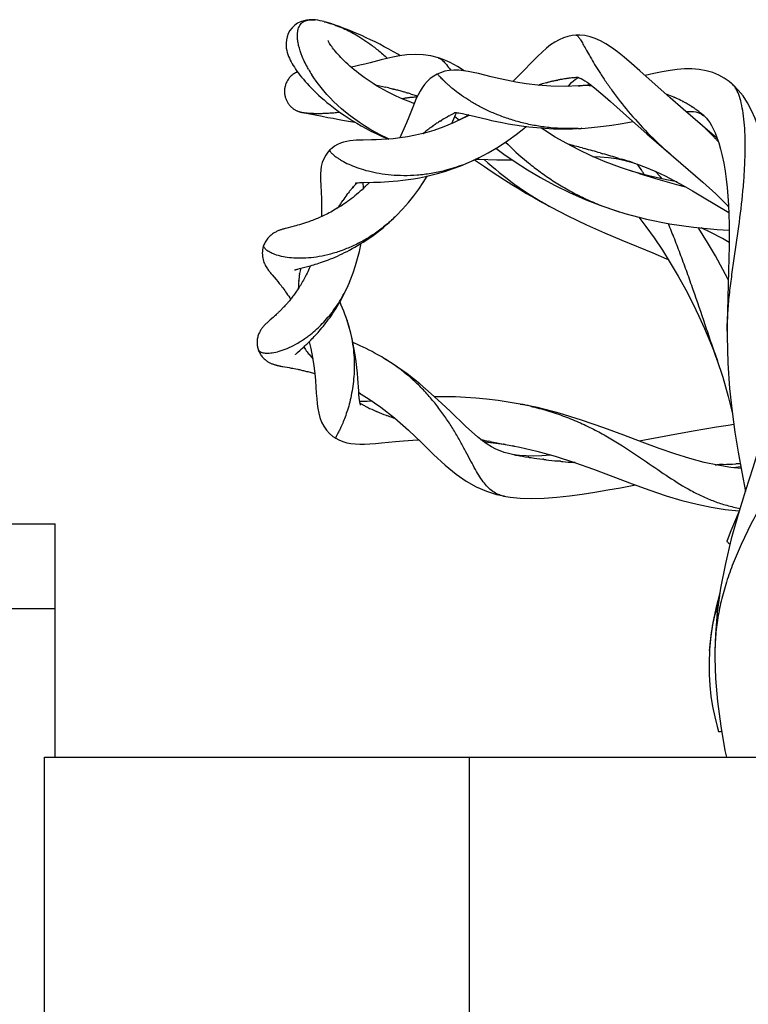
# Model space of a CAD drawing. Header units: millimetres. Extents: x 7.8 to 59.6, y 23.4 to 69.8.
# Tile 3 of 4: x 33.2 to 50.3, y 46.6 to 69.8. Entities that reach past the tile are written whole.
import ezdxf

# ---------------------------------------------------------------- set-up
doc = ezdxf.new("R2010")
doc.units = ezdxf.units.MM
doc.header["$LTSCALE"] = 6.046184
doc.layers.add('00_COMPONENTS', color=7, linetype='CONTINUOUS')

msp = doc.modelspace()

# ---------------------------------------------------------------- linework, layer by layer
at = {"layer": '00_COMPONENTS', "color": 7, "linetype": 'Continuous'}
for p, q in [((40.121, 69.784), (40.096, 69.786)), ((40.121, 69.784), (40.128, 69.784)), ((40.336, 69.743), (40.339, 69.742)), ((46.262, 69.426), (46.264, 69.426)), ((43.02, 68.892), (43.027, 68.89)), ((39.712, 68.56), (39.708, 68.558)), ((42.997, 68.508), (42.997, 68.507)), ((46.313, 68.423), (46.32, 68.426)), ((46.314, 68.428), (46.314, 68.428)), ((46.319, 68.428), (46.319, 68.427)), ((46.319, 68.427), (46.324, 68.426)), ((48.483, 67.95), (47.771, 68.583)), ((41.536, 68.257), (41.576, 68.248)), ((45.387, 68.249), (45.396, 68.252)), ((45.387, 68.247), (45.396, 68.25)), ((45.573, 68.304), (45.59, 68.308)), ((45.573, 68.302), (45.591, 68.306)), ((45.811, 68.36), (45.839, 68.366)), ((45.811, 68.36), (45.812, 68.361)), ((45.812, 68.361), (45.839, 68.365)), ((46.335, 68.229), (46.01, 68.218)), ((46.536, 68.243), (46.324, 68.228)), ((46.324, 68.228), (46.353, 68.23)), ((46.612, 68.252), (46.536, 68.243)), ((46.573, 68.24), (46.626, 68.241)), ((46.573, 68.238), (46.627, 68.24)), ((49.934, 68.28), (49.871, 68.331)), ((49.934, 68.28), (49.927, 68.286)), ((49.977, 68.241), (49.931, 68.283)), ((41.971, 68.151), (41.979, 68.149)), ((42.259, 68.074), (42.276, 68.069)), ((42.369, 68.043), (42.387, 68.038)), ((42.387, 68.038), (42.536, 67.994)), ((42.511, 67.97), (42.524, 67.97)), ((48.407, 68.027), (48.412, 68.026)), ((48.407, 68.026), (48.412, 68.024)), ((48.787, 67.685), (48.483, 67.95)), ((48.57, 67.959), (48.575, 67.957)), ((48.571, 67.963), (48.576, 67.961)), ((48.604, 67.945), (48.609, 67.942)), ((48.605, 67.949), (48.61, 67.947)), ((47.077, 67.862), (47.527, 67.461)), ((48.773, 67.865), (48.778, 67.862)), ((48.774, 67.867), (48.778, 67.865)), ((48.879, 67.805), (48.885, 67.802)), ((48.88, 67.809), (48.885, 67.805)), ((48.979, 67.748), (48.985, 67.744)), ((48.979, 67.747), (48.985, 67.743)), ((39.772, 67.616), (39.776, 67.615)), ((39.83, 67.604), (39.836, 67.603)), ((39.836, 67.603), (39.841, 67.602)), ((39.841, 67.602), (39.847, 67.602)), ((39.847, 67.602), (39.853, 67.601)), ((39.853, 67.601), (39.86, 67.6)), ((39.86, 67.6), (39.868, 67.599)), ((39.861, 67.6), (39.865, 67.599)), ((39.865, 67.599), (39.872, 67.598)), ((39.868, 67.599), (39.875, 67.598)), ((39.872, 67.598), (39.88, 67.597)), ((39.875, 67.598), (39.883, 67.597)), ((39.88, 67.597), (39.895, 67.594)), ((39.883, 67.597), (39.892, 67.596)), ((39.892, 67.596), (39.902, 67.595)), ((39.895, 67.594), (39.92, 67.589)), ((39.902, 67.595), (39.912, 67.594)), ((39.912, 67.594), (39.922, 67.593)), ((39.92, 67.589), (40.289, 67.516)), ((39.922, 67.593), (39.934, 67.592)), ((39.934, 67.592), (39.945, 67.591)), ((39.945, 67.591), (39.958, 67.59)), ((39.958, 67.59), (39.971, 67.589)), ((39.971, 67.589), (39.985, 67.588)), ((39.985, 67.588), (39.999, 67.588)), ((39.999, 67.588), (40.014, 67.587)), ((40.014, 67.587), (40.029, 67.586)), ((40.029, 67.586), (40.045, 67.585)), ((40.045, 67.585), (40.062, 67.584)), ((40.062, 67.584), (40.079, 67.584)), ((40.079, 67.584), (40.097, 67.583)), ((40.097, 67.583), (40.115, 67.583)), ((40.115, 67.583), (40.135, 67.582)), ((40.135, 67.582), (40.155, 67.582)), ((40.155, 67.582), (40.175, 67.582)), ((40.175, 67.582), (40.196, 67.582)), ((40.196, 67.582), (40.218, 67.582)), ((40.218, 67.582), (40.241, 67.582)), ((40.241, 67.582), (40.264, 67.583)), ((40.264, 67.583), (40.288, 67.583)), ((40.288, 67.583), (40.312, 67.584)), ((40.289, 67.516), (40.428, 67.489)), ((40.312, 67.584), (40.337, 67.585)), ((40.337, 67.585), (40.363, 67.586)), ((40.363, 67.586), (40.389, 67.587)), ((40.389, 67.587), (40.416, 67.588)), ((40.416, 67.588), (40.443, 67.59)), ((40.428, 67.489), (40.548, 67.466)), ((40.443, 67.59), (40.471, 67.592)), ((40.471, 67.592), (40.501, 67.594)), ((40.501, 67.594), (40.531, 67.596)), ((40.531, 67.596), (40.562, 67.599)), ((40.562, 67.599), (40.594, 67.602)), ((40.594, 67.602), (40.628, 67.605)), ((40.628, 67.605), (40.662, 67.609)), ((40.662, 67.609), (40.698, 67.613)), ((43.274, 67.523), (43.28, 67.526)), ((43.275, 67.521), (43.297, 67.533)), ((43.28, 67.526), (43.296, 67.535)), ((43.39, 67.456), (43.411, 67.506)), ((43.413, 67.511), (43.519, 67.428)), ((43.417, 67.599), (43.422, 67.602)), ((43.417, 67.598), (43.422, 67.601)), ((43.525, 67.43), (43.752, 67.543)), ((43.696, 67.519), (43.525, 67.43)), ((43.74, 67.546), (43.696, 67.519)), ((43.794, 67.533), (44.166, 67.443)), ((49.472, 67.096), (48.787, 67.685)), ((49.06, 67.69), (49.065, 67.686)), ((49.061, 67.693), (49.066, 67.69)), ((49.156, 67.621), (49.162, 67.617)), ((49.157, 67.623), (49.162, 67.619)), ((49.244, 67.552), (49.277, 67.526)), ((49.271, 67.532), (49.287, 67.518)), ((49.271, 67.532), (49.297, 67.509)), ((49.297, 67.509), (49.338, 67.466)), ((40.548, 67.466), (40.655, 67.446)), ((40.655, 67.446), (40.768, 67.426)), ((40.768, 67.426), (40.862, 67.41)), ((40.862, 67.41), (40.959, 67.394)), ((40.959, 67.394), (41.058, 67.377)), ((42.883, 67.276), (42.904, 67.29)), ((43.153, 67.266), (42.917, 67.183)), ((43.076, 67.405), (43.098, 67.418)), ((43.077, 67.402), (43.099, 67.416)), ((43.401, 67.371), (43.153, 67.266)), ((43.539, 67.437), (43.401, 67.371)), ((47.527, 67.461), (47.934, 67.102)), ((49.149, 67.372), (49.155, 67.367)), ((42.3, 67.032), (42.127, 67.006)), ((42.491, 67.068), (42.3, 67.032)), ((42.697, 67.118), (42.491, 67.068)), ((42.664, 67.112), (42.692, 67.134)), ((42.665, 67.11), (42.714, 67.147)), ((42.692, 67.134), (42.713, 67.15)), ((42.917, 67.183), (42.697, 67.118)), ((46.18, 67.221), (46.399, 67.231)), ((46.399, 67.231), (46.383, 67.23)), ((49.588, 66.995), (49.472, 67.096)), ((46.329, 66.722), (46.047, 66.871)), ((40.472, 66.721), (40.472, 66.721)), ((43.92, 66.51), (43.983, 66.541)), ((46.624, 66.582), (46.329, 66.722)), ((46.407, 66.769), (46.466, 66.753)), ((46.951, 66.443), (46.624, 66.582)), ((46.837, 66.65), (46.899, 66.632)), ((43.879, 66.491), (43.967, 66.429)), ((43.916, 66.508), (43.983, 66.502)), ((43.956, 66.528), (43.962, 66.53)), ((47.314, 66.307), (46.951, 66.443)), ((47.213, 66.517), (47.389, 66.481)), ((47.277, 66.522), (47.332, 66.505)), ((47.389, 66.481), (47.563, 66.435)), ((47.563, 66.435), (47.603, 66.423)), ((47.594, 66.426), (47.635, 66.413)), ((47.569, 66.224), (47.314, 66.307)), ((47.754, 66.167), (47.536, 66.234)), ((47.979, 66.109), (47.598, 66.215)), ((47.754, 66.167), (48.194, 66.035)), ((48.393, 66.016), (47.979, 66.109)), ((41.015, 65.841), (41.031, 65.859)), ((41.017, 65.84), (41.035, 65.862)), ((41.031, 65.859), (41.034, 65.863)), ((41.07, 65.942), (41.068, 65.942)), ((41.068, 65.942), (41.068, 65.942)), ((41.253, 65.954), (41.503, 65.96)), ((41.255, 65.951), (41.255, 65.954)), ((41.263, 65.828), (41.255, 65.951)), ((41.311, 65.864), (41.272, 65.826)), ((41.307, 65.859), (41.406, 65.958)), ((41.382, 65.935), (41.307, 65.859)), ((41.402, 65.957), (41.382, 65.935)), ((48.194, 66.035), (48.629, 65.91)), ((48.644, 65.972), (48.393, 66.016)), ((48.629, 65.91), (48.839, 65.852)), ((40.873, 65.668), (40.881, 65.679)), ((40.875, 65.666), (40.898, 65.694)), ((40.881, 65.679), (40.895, 65.697)), ((40.952, 65.768), (40.956, 65.772)), ((40.956, 65.765), (40.96, 65.769)), ((41.264, 65.818), (41.263, 65.828)), ((49.24, 65.62), (49.859, 65.25)), ((40.704, 65.426), (40.707, 65.431)), ((40.706, 65.423), (40.709, 65.428)), ((40.757, 65.508), (40.774, 65.532)), ((40.759, 65.505), (40.776, 65.53)), ((40.654, 65.348), (40.661, 65.358)), ((40.655, 65.346), (40.662, 65.356)), ((45.678, 65.377), (45.709, 65.36)), ((47.21, 65.289), (47.215, 65.287)), ((47.21, 65.289), (47.215, 65.287)), ((47.215, 65.287), (47.281, 65.267)), ((39.632, 64.927), (39.577, 64.912)), ((39.672, 64.937), (39.632, 64.927)), ((39.713, 64.949), (39.672, 64.937)), ((39.756, 64.961), (39.713, 64.949)), ((39.462, 64.883), (39.432, 64.875)), ((39.577, 64.912), (39.462, 64.883)), ((38.921, 64.489), (38.921, 64.489)), ((39.718, 63.917), (39.757, 63.927)), ((39.757, 63.927), (39.855, 63.952)), ((39.759, 63.795), (39.761, 63.811)), ((39.761, 63.794), (39.763, 63.811)), ((39.855, 63.952), (39.915, 63.967)), ((39.985, 63.926), (39.969, 63.89)), ((39.739, 63.627), (39.74, 63.644)), ((39.739, 63.633), (39.74, 63.644)), ((39.739, 63.628), (39.739, 63.633)), ((39.831, 63.622), (39.814, 63.591)), ((39.849, 63.653), (39.831, 63.622)), ((39.866, 63.685), (39.849, 63.653)), ((39.655, 63.348), (39.638, 63.324)), ((39.673, 63.373), (39.655, 63.348)), ((39.69, 63.398), (39.673, 63.373)), ((39.708, 63.424), (39.69, 63.398)), ((39.734, 63.465), (39.734, 63.471)), ((39.735, 63.465), (39.735, 63.472)), ((39.212, 62.848), (39.189, 62.826)), ((39.236, 62.87), (39.212, 62.848)), ((39.017, 62.673), (39.001, 62.658)), ((39.034, 62.688), (39.017, 62.673)), ((39.068, 62.719), (39.034, 62.688)), ((39.135, 62.778), (39.068, 62.719)), ((39.167, 62.806), (39.135, 62.778)), ((39.189, 62.826), (39.167, 62.806)), ((40.878, 62.705), (40.855, 62.775)), ((40.912, 62.594), (40.876, 62.712)), ((40.876, 62.711), (40.878, 62.705)), ((49.822, 62.558), (49.822, 62.346)), ((49.822, 62.411), (49.822, 62.335)), ((39.983, 62.202), (40.023, 62.048)), ((38.786, 62.024), (38.786, 62.024)), ((39.692, 61.936), (39.713, 61.955)), ((39.713, 61.955), (39.77, 62.005)), ((39.77, 62.005), (39.806, 62.036)), ((39.857, 62.08), (39.855, 62.082)), ((39.857, 62.079), (39.856, 62.082)), ((39.961, 61.933), (39.954, 61.942)), ((39.966, 61.928), (39.957, 61.942)), ((39.965, 61.928), (39.961, 61.933)), ((49.537, 61.916), (49.595, 61.755)), ((40.073, 61.805), (40.065, 61.814)), ((40.077, 61.805), (40.069, 61.813)), ((41.737, 61.82), (41.692, 61.847)), ((49.583, 61.789), (49.577, 61.805)), ((39.344, 61.626), (39.369, 61.622)), ((39.369, 61.622), (39.514, 61.596)), ((39.514, 61.596), (39.564, 61.587)), ((39.564, 61.587), (39.599, 61.581)), ((39.599, 61.581), (39.636, 61.574)), ((39.636, 61.574), (39.675, 61.566)), ((41.152, 61.04), (41.13, 61.342)), ((41.197, 60.978), (41.152, 61.005)), ((41.199, 60.977), (41.155, 61.005)), ((41.155, 61.003), (41.171, 60.994)), ((41.171, 60.994), (41.218, 60.966)), ((41.229, 60.959), (41.218, 60.966)), ((41.229, 60.959), (41.373, 60.869)), ((41.373, 60.869), (41.669, 60.666)), ((41.669, 60.666), (41.991, 60.413)), ((44.954, 60.737), (45, 60.728)), ((45.357, 60.653), (44.954, 60.737)), ((41.991, 60.413), (42.32, 60.122)), ((40.609, 59.932), (40.609, 59.932)), ((44.086, 59.855), (44.189, 59.844)), ((44.189, 59.844), (44.565, 59.79)), ((44.247, 59.857), (44.212, 59.864)), ((48.469, 59.997), (47.755, 59.867)), ((44.477, 59.635), (44.379, 59.677)), ((44.575, 59.6), (44.477, 59.635)), ((44.567, 59.794), (44.56, 59.795)), ((44.565, 59.79), (44.811, 59.746)), ((44.596, 59.788), (44.567, 59.794)), ((44.676, 59.572), (44.575, 59.6)), ((44.811, 59.746), (44.78, 59.752)), ((44.78, 59.752), (44.946, 59.719)), ((44.946, 59.719), (45.342, 59.628)), ((44.773, 59.551), (44.676, 59.572)), ((44.816, 59.543), (44.773, 59.551)), ((44.815, 59.543), (44.773, 59.551)), ((44.933, 59.528), (44.799, 59.546)), ((45.091, 59.516), (44.933, 59.528)), ((45.271, 59.514), (45.091, 59.516)), ((45.152, 59.485), (45.137, 59.487)), ((45.153, 59.485), (45.138, 59.488)), ((45.463, 59.52), (45.271, 59.514)), ((45.498, 59.437), (45.482, 59.439)), ((45.85, 59.395), (45.834, 59.397)), ((45.881, 59.392), (45.85, 59.395)), ((45.898, 59.39), (45.881, 59.392)), ((45.899, 59.391), (45.882, 59.392)), ((46.212, 59.362), (46.197, 59.363)), ((46.241, 59.359), (46.212, 59.362)), ((46.246, 59.359), (46.241, 59.359)), ((46.245, 59.359), (46.241, 59.359)), ((49.661, 59.314), (49.642, 59.313)), ((49.692, 59.315), (49.661, 59.314)), ((49.731, 59.317), (49.692, 59.315)), ((50.044, 59.33), (50.024, 59.33)), ((50.075, 59.332), (50.044, 59.33)), ((50.12, 59.334), (50.075, 59.332)), ((50.13, 59.335), (50.12, 59.334)), ((50.13, 59.335), (50.12, 59.334)), ((44.582, 58.57), (44.563, 58.573)), ((50.107, 58.215), (49.913, 57.749)), ((29.508, 57.92), (34.008, 57.92)), ((34.008, 52.42), (34.008, 57.92)), ((49.913, 57.749), (49.822, 57.527)), ((34.008, 55.92), (29.508, 55.92)), ((49.548, 55.309), (49.536, 54.916)), ((33.758, 38.427), (33.758, 52.42)), ((33.758, 52.42), (55.758, 52.42)), ((43.758, 23.42), (43.758, 52.42))]:
    msp.add_line(p, q, dxfattribs=at)
for points in [[(40.096, 69.786), (40.043, 69.789), (39.985, 69.787), (39.923, 69.779), (39.856, 69.764), (39.785, 69.739), (39.714, 69.704), (39.647, 69.657), (39.586, 69.599), (39.534, 69.532), (39.494, 69.46), (39.465, 69.384), (39.448, 69.311), (39.44, 69.243), (39.44, 69.178), (39.446, 69.119), (39.456, 69.065), (39.468, 69.015), (39.483, 68.967), (39.501, 68.922), (39.519, 68.879), (39.539, 68.836), (39.561, 68.794), (39.585, 68.752), (39.61, 68.71), (39.638, 68.667), (39.667, 68.623), (39.698, 68.578), (39.732, 68.532), (39.768, 68.485), (39.807, 68.436), (39.848, 68.386), (39.892, 68.335), (39.938, 68.283), (39.987, 68.231), (40.038, 68.178), (40.092, 68.124), (40.148, 68.069), (40.207, 68.013), (40.269, 67.957), (40.335, 67.899), (40.404, 67.841), (40.477, 67.781), (40.554, 67.721), (40.634, 67.66), (40.719, 67.599), (40.809, 67.537), (40.903, 67.475), (41.001, 67.413), (41.104, 67.35), (41.211, 67.288), (41.323, 67.227), (41.44, 67.166), (41.562, 67.106), (41.688, 67.048), (41.818, 66.992), (41.853, 66.977)], [(40.241, 69.765), (40.191, 69.775), (40.138, 69.782), (40.128, 69.784)], [(40.336, 69.743), (40.291, 69.754), (40.241, 69.765)], [(42.129, 68.937), (42.084, 68.965), (41.972, 69.03), (41.862, 69.093), (41.753, 69.152), (41.645, 69.21), (41.538, 69.264), (41.432, 69.316), (41.329, 69.365), (41.225, 69.413), (41.125, 69.457), (41.031, 69.497), (40.941, 69.534), (40.854, 69.568), (40.772, 69.6), (40.696, 69.628), (40.624, 69.653), (40.557, 69.676), (40.495, 69.696), (40.438, 69.714), (40.384, 69.73), (40.339, 69.742)], [(46.264, 69.426), (46.178, 69.418), (46.072, 69.396), (45.968, 69.362), (45.868, 69.318), (45.769, 69.263), (45.668, 69.194), (45.568, 69.116), (45.469, 69.027), (45.367, 68.928), (45.257, 68.817)], [(47.771, 68.583), (47.573, 68.756), (47.396, 68.906), (47.241, 69.029), (47.102, 69.132), (46.971, 69.218), (46.843, 69.29), (46.718, 69.347), (46.596, 69.388), (46.474, 69.415), (46.354, 69.427), (46.262, 69.426)], [(42.335, 67.861), (42.226, 67.905), (42.121, 67.95), (42.02, 67.996), (41.923, 68.042), (41.83, 68.09), (41.74, 68.138), (41.654, 68.186), (41.572, 68.235), (41.493, 68.283), (41.418, 68.332), (41.347, 68.38), (41.279, 68.428), (41.215, 68.474), (41.155, 68.52), (41.097, 68.566), (41.043, 68.61), (40.991, 68.653), (40.942, 68.696), (40.896, 68.738), (40.852, 68.779), (40.81, 68.819), (40.771, 68.859), (40.733, 68.897), (40.698, 68.934), (40.666, 68.97), (40.635, 69.004), (40.607, 69.037), (40.581, 69.068), (40.557, 69.098), (40.535, 69.127), (40.516, 69.154), (40.498, 69.179), (40.482, 69.203), (40.467, 69.225), (40.455, 69.245), (40.445, 69.262), (40.437, 69.277), (40.432, 69.288), (40.428, 69.295), (40.427, 69.299)], [(43.027, 68.89), (42.85, 68.935), (42.669, 68.962), (42.479, 68.97), (42.287, 68.958), (42.11, 68.935), (41.953, 68.905), (41.811, 68.874), (41.676, 68.841), (41.421, 68.775)], [(43.635, 68.584), (43.476, 68.686), (43.301, 68.78), (43.139, 68.851), (43.027, 68.889)], [(41.421, 68.775), (41.297, 68.744), (41.175, 68.715), (41.056, 68.688), (40.971, 68.671)], [(45.257, 68.817), (45.001, 68.551), (44.851, 68.4), (44.782, 68.334)], [(49.871, 68.331), (49.753, 68.413), (49.624, 68.484), (49.484, 68.542), (49.332, 68.587), (49.166, 68.616), (48.991, 68.63), (48.818, 68.628), (48.65, 68.614), (48.479, 68.591), (48.295, 68.559), (48.099, 68.519), (47.892, 68.475)], [(39.708, 68.558), (39.685, 68.548), (39.662, 68.536), (39.641, 68.524), (39.621, 68.51), (39.601, 68.496), (39.583, 68.481), (39.565, 68.466), (39.548, 68.45), (39.532, 68.433), (39.518, 68.416), (39.504, 68.398), (39.49, 68.379), (39.478, 68.36), (39.467, 68.341), (39.457, 68.322), (39.447, 68.302), (39.439, 68.282), (39.432, 68.262), (39.425, 68.242), (39.42, 68.222), (39.415, 68.202), (39.411, 68.182), (39.408, 68.162), (39.406, 68.141), (39.405, 68.12), (39.404, 68.1), (39.405, 68.08), (39.406, 68.06), (39.408, 68.04), (39.41, 68.021), (39.414, 68.002), (39.418, 67.983), (39.423, 67.965), (39.428, 67.946), (39.434, 67.929), (39.441, 67.911), (39.448, 67.894), (39.456, 67.878), (39.464, 67.861), (39.473, 67.846), (39.482, 67.83), (39.492, 67.815), (39.503, 67.801), (39.513, 67.787), (39.524, 67.774), (39.536, 67.761), (39.548, 67.748), (39.56, 67.736), (39.572, 67.725), (39.585, 67.714), (39.598, 67.703), (39.611, 67.693), (39.625, 67.684), (39.638, 67.675), (39.652, 67.667), (39.666, 67.659), (39.68, 67.652), (39.693, 67.645), (39.707, 67.639), (39.721, 67.634), (39.734, 67.628), (39.747, 67.624), (39.76, 67.62), (39.772, 67.616)], [(41.87, 66.979), (41.806, 67.007), (41.671, 67.072), (41.54, 67.14), (41.413, 67.212), (41.29, 67.287), (41.172, 67.364), (41.058, 67.444), (40.948, 67.525), (40.843, 67.608), (40.743, 67.693), (40.649, 67.777), (40.561, 67.862), (40.478, 67.946), (40.401, 68.029), (40.33, 68.11), (40.265, 68.19), (40.204, 68.267), (40.148, 68.343), (40.096, 68.417), (40.049, 68.488)], [(42.998, 68.508), (42.917, 68.461), (42.835, 68.402), (42.763, 68.335), (42.7, 68.263), (42.644, 68.186), (42.594, 68.105), (42.548, 68.02), (42.506, 67.93), (42.464, 67.833), (42.422, 67.729)], [(43.972, 68.518), (43.846, 68.547), (43.728, 68.57), (43.615, 68.588), (43.504, 68.598), (43.393, 68.601), (43.283, 68.592), (43.176, 68.573), (43.075, 68.541), (42.997, 68.507)], [(46.01, 68.218), (45.67, 68.226), (45.364, 68.249), (45.094, 68.282), (44.85, 68.321), (44.633, 68.363), (44.443, 68.405), (44.271, 68.446), (43.972, 68.518)], [(46.207, 68.346), (46.244, 68.377), (46.274, 68.399), (46.296, 68.413), (46.313, 68.423)], [(46.324, 68.426), (46.337, 68.422), (46.358, 68.414), (46.386, 68.4), (46.424, 68.38)], [(41.576, 68.248), (41.721, 68.213), (41.783, 68.198)], [(46.073, 68.22), (46.109, 68.256), (46.162, 68.306), (46.207, 68.346)], [(46.424, 68.38), (46.47, 68.352), (46.525, 68.315), (46.589, 68.269), (46.663, 68.213), (46.748, 68.144), (46.846, 68.062), (46.955, 67.969), (47.077, 67.862)], [(50.856, 63.925), (50.863, 64.225), (50.868, 64.513), (50.868, 64.799), (50.864, 65.087), (50.855, 65.371), (50.84, 65.646), (50.818, 65.912), (50.79, 66.168), (50.756, 66.409), (50.716, 66.634), (50.671, 66.847), (50.617, 67.055), (50.554, 67.262), (50.481, 67.461), (50.398, 67.65), (50.303, 67.829), (50.196, 67.993), (50.085, 68.13), (49.977, 68.241)], [(42.169, 67.929), (42.182, 67.932), (42.201, 67.935), (42.219, 67.939), (42.238, 67.942), (42.256, 67.946), (42.275, 67.949), (42.292, 67.952), (42.31, 67.954), (42.327, 67.957), (42.344, 67.959), (42.36, 67.961), (42.377, 67.963), (42.393, 67.965), (42.41, 67.966), (42.427, 67.967), (42.444, 67.968), (42.462, 67.969), (42.479, 67.97)], [(42.479, 67.97), (42.495, 67.97), (42.511, 67.97)], [(42.422, 67.729), (42.33, 67.492), (42.277, 67.359), (42.216, 67.215), (42.146, 67.06), (42.119, 67.005)], [(42.457, 67.816), (42.447, 67.819), (42.335, 67.861)], [(39.776, 67.615), (39.78, 67.614), (39.791, 67.612), (39.799, 67.61), (39.807, 67.608), (39.813, 67.607), (39.818, 67.606), (39.821, 67.606), (39.825, 67.605), (39.83, 67.604)], [(43.415, 67.602), (43.412, 67.601), (43.411, 67.601), (43.416, 67.601), (43.427, 67.601), (43.446, 67.6), (43.472, 67.598), (43.505, 67.593), (43.547, 67.587), (43.597, 67.577), (43.655, 67.565), (43.721, 67.55), (43.794, 67.533)], [(43.411, 67.506), (43.43, 67.546), (43.446, 67.579), (43.456, 67.599)], [(48.853, 67.628), (48.896, 67.63), (48.965, 67.63), (49.028, 67.626), (49.085, 67.617), (49.133, 67.606), (49.173, 67.591), (49.208, 67.574), (49.244, 67.552)], [(42.883, 67.275), (42.898, 67.286), (42.904, 67.29)], [(43.346, 67.348), (43.366, 67.397), (43.39, 67.456)], [(43.962, 66.53), (44.199, 66.656), (44.439, 66.797), (44.658, 66.94), (44.857, 67.083), (45.038, 67.225), (45.095, 67.273)], [(44.166, 67.443), (44.278, 67.417), (44.399, 67.391), (44.53, 67.364), (44.671, 67.337), (44.822, 67.312), (44.984, 67.288), (45.157, 67.265), (45.34, 67.247), (45.534, 67.232), (45.739, 67.222), (45.953, 67.219), (46.18, 67.221)], [(46.047, 66.871), (45.777, 67.026), (45.522, 67.184), (45.439, 67.239)], [(46.383, 67.23), (46.482, 67.236), (46.701, 67.255), (46.911, 67.278), (47.111, 67.305), (47.302, 67.336), (47.483, 67.369), (47.604, 67.392)], [(49.338, 67.466), (49.377, 67.418), (49.415, 67.364), (49.454, 67.299), (49.496, 67.219), (49.539, 67.124), (49.582, 67.014), (49.625, 66.886), (49.667, 66.741), (49.706, 66.582), (49.741, 66.41), (49.772, 66.225), (49.799, 66.031), (49.821, 65.835), (49.838, 65.634), (49.851, 65.423), (49.861, 65.201), (49.867, 64.968), (49.869, 64.72), (49.867, 64.454), (49.862, 64.172), (49.854, 63.877)], [(42.126, 67.006), (41.966, 66.987), (41.82, 66.974), (41.687, 66.966), (41.565, 66.962), (41.453, 66.959), (41.26, 66.955)], [(47.934, 67.102), (48.156, 66.908), (48.906, 66.264)], [(41.26, 66.955), (41.175, 66.952), (41.094, 66.948), (41.017, 66.942), (40.942, 66.934), (40.87, 66.921), (40.797, 66.904), (40.724, 66.88), (40.652, 66.849), (40.581, 66.808), (40.515, 66.759), (40.472, 66.721)], [(40.472, 66.721), (40.427, 66.671), (40.374, 66.599), (40.328, 66.515), (40.293, 66.425), (40.271, 66.334), (40.258, 66.246), (40.252, 66.16), (40.251, 66.076), (40.253, 65.994), (40.257, 65.908), (40.268, 65.707)], [(44.377, 66.76), (44.566, 66.624), (44.833, 66.441), (45.12, 66.256), (45.429, 66.071), (45.758, 65.892), (46.11, 65.718), (46.479, 65.555), (46.85, 65.411), (47.215, 65.287)], [(46.654, 66.569), (46.832, 66.562), (47.03, 66.544), (47.213, 66.517)], [(41.503, 65.96), (41.582, 65.962), (41.667, 65.965), (41.759, 65.969), (41.857, 65.975), (41.96, 65.983), (42.071, 65.993), (42.188, 66.006), (42.312, 66.022), (42.443, 66.042), (42.581, 66.067), (42.725, 66.096), (42.877, 66.132), (43.036, 66.174), (43.202, 66.224), (43.374, 66.282), (43.551, 66.348), (43.732, 66.424), (43.92, 66.51)], [(43.967, 66.429), (44.114, 66.328), (44.266, 66.225), (44.422, 66.121), (44.584, 66.016), (44.752, 65.91), (44.925, 65.803), (45.104, 65.697), (45.289, 65.59), (45.48, 65.484), (45.678, 65.377)], [(43.983, 66.502), (44.402, 66.485), (44.765, 66.488)], [(47.594, 66.426), (47.75, 66.374), (47.957, 66.295), (48.159, 66.206), (48.361, 66.109), (48.569, 66.001), (48.785, 65.882), (49.009, 65.755), (49.24, 65.62)], [(42.009, 65.148), (42.035, 65.173), (42.185, 65.33), (42.323, 65.486), (42.449, 65.643), (42.565, 65.799), (42.67, 65.953), (42.765, 66.102), (42.767, 66.106)], [(48.294, 66.038), (48.254, 66.085), (48.127, 66.22)], [(48.906, 66.264), (49.249, 65.965), (49.554, 65.686), (49.821, 65.42), (49.853, 65.384)], [(41.068, 65.942), (41.075, 65.943), (41.088, 65.945), (41.108, 65.947), (41.136, 65.949), (41.169, 65.951), (41.208, 65.953), (41.253, 65.954)], [(40.268, 65.707), (40.274, 65.59), (40.278, 65.46), (40.278, 65.317), (40.273, 65.161), (40.272, 65.15)], [(41.187, 65.748), (41.145, 65.71), (41.102, 65.673), (41.059, 65.638), (41.017, 65.604), (40.974, 65.571), (40.932, 65.539), (40.89, 65.508)], [(41.272, 65.826), (41.23, 65.786), (41.187, 65.748)], [(40.89, 65.508), (40.849, 65.479), (40.808, 65.45), (40.767, 65.423), (40.727, 65.397), (40.687, 65.371), (40.647, 65.347), (40.608, 65.324), (40.569, 65.301), (40.531, 65.28), (40.493, 65.259), (40.456, 65.239), (40.42, 65.22), (40.384, 65.202), (40.349, 65.185), (40.314, 65.169), (40.281, 65.153), (40.248, 65.138), (40.216, 65.124), (40.184, 65.111), (40.153, 65.098), (40.122, 65.086), (40.093, 65.074), (40.063, 65.062), (40.035, 65.052), (40.006, 65.041), (39.979, 65.031), (39.952, 65.022), (39.925, 65.013), (39.899, 65.004), (39.874, 64.996), (39.849, 64.989), (39.825, 64.981), (39.801, 64.974), (39.778, 64.967), (39.756, 64.961)], [(40.13, 64.029), (40.17, 64.042), (40.211, 64.055), (40.254, 64.069), (40.298, 64.084), (40.343, 64.1), (40.39, 64.117), (40.439, 64.136), (40.489, 64.155), (40.541, 64.176), (40.595, 64.199), (40.649, 64.223), (40.705, 64.248), (40.761, 64.275), (40.819, 64.303), (40.878, 64.332), (40.938, 64.364), (40.999, 64.397), (41.061, 64.432), (41.124, 64.469), (41.189, 64.507), (41.255, 64.548), (41.322, 64.591), (41.389, 64.637), (41.457, 64.685), (41.526, 64.734), (41.595, 64.787), (41.663, 64.841), (41.731, 64.897), (41.8, 64.955), (41.868, 65.016), (41.937, 65.079), (42.011, 65.15)], [(45.679, 65.377), (46.075, 65.172), (46.513, 64.96), (46.937, 64.77), (47.342, 64.598), (48.073, 64.296)], [(47.215, 65.287), (47.418, 65.226), (47.925, 65.094), (48.469, 64.984), (49.034, 64.903), (49.584, 64.851), (49.868, 64.835)], [(47.741, 65.142), (47.911, 64.922), (48.106, 64.651), (48.297, 64.364), (48.484, 64.064), (48.669, 63.749), (48.847, 63.426), (49.012, 63.108), (49.159, 62.807), (49.292, 62.517), (49.418, 62.221), (49.537, 61.916)], [(39.432, 64.875), (39.417, 64.871), (39.402, 64.866), (39.387, 64.862), (39.372, 64.858), (39.358, 64.853), (39.343, 64.849), (39.328, 64.844), (39.313, 64.839), (39.297, 64.833), (39.281, 64.827), (39.265, 64.821), (39.249, 64.814), (39.232, 64.806), (39.215, 64.798), (39.198, 64.789), (39.18, 64.78), (39.162, 64.769), (39.144, 64.758), (39.125, 64.745), (39.106, 64.731), (39.087, 64.716), (39.068, 64.699), (39.049, 64.682), (39.03, 64.662), (39.012, 64.642), (38.995, 64.62), (38.979, 64.598), (38.964, 64.575), (38.95, 64.551), (38.938, 64.527), (38.927, 64.503), (38.921, 64.489)], [(49.848, 63.669), (49.724, 63.907), (49.549, 64.225), (49.362, 64.545), (49.158, 64.874), (49.145, 64.893)], [(49.867, 64.544), (49.715, 64.633), (49.421, 64.787), (49.213, 64.886)], [(38.921, 64.489), (38.906, 64.446), (38.895, 64.405), (38.888, 64.366), (38.884, 64.327), (38.882, 64.288), (38.883, 64.25), (38.887, 64.212), (38.893, 64.175), (38.901, 64.139), (38.911, 64.105), (38.922, 64.074), (38.934, 64.045), (38.947, 64.018), (38.96, 63.992), (38.974, 63.968), (38.988, 63.945), (39.002, 63.925), (39.015, 63.905), (39.029, 63.886), (39.043, 63.868), (39.057, 63.85), (39.071, 63.832), (39.084, 63.815), (39.099, 63.798), (39.113, 63.781), (39.208, 63.668)], [(40.967, 63.684), (41.022, 63.831), (41.078, 64.001), (41.126, 64.168), (41.166, 64.33), (41.198, 64.488), (41.203, 64.516)], [(48.073, 64.296), (48.398, 64.158), (48.436, 64.141)], [(39.915, 63.967), (39.947, 63.976), (39.981, 63.985), (40.017, 63.995), (40.054, 64.006), (40.092, 64.017), (40.13, 64.029)], [(40.015, 63.995), (40.002, 63.963), (39.985, 63.926)], [(39.642, 63.895), (39.642, 63.895), (39.644, 63.895), (39.649, 63.897), (39.656, 63.899), (39.664, 63.902), (39.675, 63.905), (39.687, 63.908), (39.701, 63.912), (39.718, 63.917)], [(39.936, 63.819), (39.918, 63.784), (39.901, 63.75), (39.884, 63.717), (39.866, 63.685)], [(39.969, 63.89), (39.952, 63.854), (39.936, 63.819)], [(49.854, 63.877), (49.835, 63.246), (49.827, 62.909), (49.822, 62.558)], [(39.208, 63.668), (39.244, 63.625), (39.263, 63.602), (39.282, 63.578), (39.302, 63.553), (39.323, 63.527), (39.343, 63.5), (39.365, 63.472), (39.387, 63.443), (39.409, 63.412), (39.432, 63.381), (39.455, 63.348), (39.479, 63.313), (39.503, 63.277), (39.528, 63.239), (39.548, 63.207)], [(39.778, 63.533), (39.761, 63.505), (39.743, 63.477), (39.726, 63.45), (39.708, 63.424)], [(39.814, 63.591), (39.796, 63.562), (39.779, 63.533)], [(39.806, 62.036), (39.825, 62.053), (39.844, 62.071), (39.864, 62.089), (39.885, 62.109), (39.906, 62.129), (39.929, 62.149), (39.951, 62.171), (39.975, 62.194), (40, 62.218), (40.025, 62.244), (40.051, 62.27), (40.078, 62.298), (40.106, 62.327), (40.135, 62.357), (40.164, 62.389), (40.194, 62.422), (40.224, 62.456), (40.255, 62.492), (40.285, 62.529), (40.317, 62.567), (40.348, 62.607), (40.38, 62.648), (40.412, 62.69), (40.444, 62.734), (40.477, 62.779), (40.51, 62.826), (40.543, 62.875), (40.577, 62.926), (40.61, 62.978), (40.644, 63.032), (40.677, 63.088), (40.711, 63.146), (40.744, 63.205), (40.777, 63.267), (40.809, 63.33), (40.841, 63.394), (40.872, 63.461), (40.902, 63.529), (40.932, 63.598), (40.961, 63.67), (40.967, 63.684)], [(39.638, 63.324), (39.621, 63.3), (39.604, 63.278), (39.586, 63.255), (39.57, 63.234), (39.553, 63.212), (39.536, 63.192)], [(39.504, 63.153), (39.487, 63.133), (39.472, 63.115), (39.456, 63.097), (39.441, 63.08), (39.425, 63.063), (39.411, 63.047), (39.396, 63.031), (39.382, 63.016), (39.367, 63.001), (39.353, 62.986)], [(39.536, 63.192), (39.52, 63.172), (39.504, 63.153)], [(40.855, 62.775), (40.828, 62.851), (40.8, 62.926), (40.771, 62.998), (40.742, 63.069), (40.713, 63.137), (40.71, 63.144)], [(39.353, 62.986), (39.339, 62.972), (39.326, 62.958), (39.312, 62.944), (39.299, 62.931), (39.286, 62.918), (39.273, 62.906), (39.26, 62.893), (39.248, 62.881), (39.236, 62.87)], [(39.001, 62.658), (38.993, 62.651), (38.985, 62.644), (38.977, 62.636), (38.969, 62.629), (38.961, 62.621), (38.953, 62.613), (38.945, 62.604), (38.937, 62.596), (38.928, 62.587), (38.92, 62.577), (38.911, 62.567), (38.901, 62.557), (38.892, 62.545), (38.882, 62.533), (38.872, 62.52), (38.862, 62.506), (38.852, 62.491), (38.842, 62.475), (38.832, 62.458), (38.823, 62.44), (38.813, 62.421), (38.804, 62.401), (38.795, 62.38), (38.787, 62.358), (38.78, 62.335), (38.774, 62.312), (38.769, 62.288), (38.765, 62.264), (38.762, 62.239), (38.76, 62.215), (38.76, 62.191), (38.76, 62.167), (38.762, 62.143), (38.765, 62.12), (38.768, 62.097), (38.772, 62.075), (38.778, 62.053), (38.784, 62.031), (38.786, 62.024)], [(41.13, 61.342), (41.12, 61.464), (41.107, 61.597), (41.09, 61.743), (41.069, 61.899), (41.04, 62.063), (41.006, 62.233), (40.963, 62.41), (40.912, 62.594)], [(41.692, 61.847), (41.617, 61.891), (41.542, 61.932), (41.469, 61.972), (41.398, 62.009), (41.327, 62.045), (41.257, 62.08), (41.188, 62.112), (41.121, 62.143), (41.055, 62.173), (41.014, 62.19)], [(49.822, 62.335), (49.839, 61.7), (49.881, 61.102), (49.939, 60.564), (50.006, 60.078), (50.083, 59.603), (50.166, 59.131), (50.251, 58.68)], [(38.786, 62.024), (38.794, 62.002), (38.803, 61.979), (38.814, 61.957), (38.825, 61.936), (38.837, 61.914), (38.851, 61.893), (38.865, 61.873), (38.881, 61.853), (38.896, 61.835), (38.913, 61.818), (38.93, 61.801), (38.946, 61.786), (38.963, 61.772), (38.981, 61.759), (38.998, 61.747), (39.015, 61.736), (39.031, 61.726), (39.047, 61.718), (39.063, 61.71), (39.078, 61.702), (39.093, 61.696), (39.107, 61.689), (39.121, 61.684), (39.135, 61.679), (39.148, 61.674), (39.161, 61.669), (39.174, 61.665), (39.187, 61.662), (39.199, 61.658), (39.211, 61.655), (39.223, 61.652), (39.235, 61.649), (39.247, 61.646), (39.258, 61.643), (39.27, 61.641), (39.282, 61.638), (39.294, 61.636), (39.306, 61.633), (39.319, 61.631), (39.344, 61.626)], [(39.664, 61.91), (39.662, 61.908), (39.661, 61.907), (39.661, 61.907), (39.663, 61.909), (39.666, 61.912), (39.671, 61.916), (39.677, 61.922), (39.684, 61.929), (39.692, 61.936)], [(40.023, 62.048), (40.065, 61.837), (40.096, 61.639), (40.117, 61.456), (40.132, 61.289), (40.143, 61.139), (40.152, 60.998), (40.162, 60.866), (40.174, 60.746), (40.189, 60.635), (40.21, 60.527), (40.239, 60.418), (40.279, 60.312), (40.329, 60.214), (40.391, 60.124), (40.463, 60.044), (40.544, 59.976), (40.609, 59.932)], [(43.661, 60.22), (43.308, 60.56), (43.098, 60.76), (42.859, 60.981), (42.588, 61.216), (42.288, 61.451), (41.961, 61.68), (41.737, 61.82)], [(51.003, 61.85), (50.961, 61.454), (50.897, 61.043), (50.81, 60.616), (50.702, 60.178), (50.575, 59.726), (50.427, 59.24), (50.258, 58.705), (50.083, 58.137), (49.92, 57.563), (49.78, 56.983), (49.668, 56.4), (49.591, 55.838), (49.548, 55.309)], [(49.583, 61.789), (49.719, 61.373), (49.849, 60.915), (49.946, 60.51)], [(39.675, 61.566), (39.716, 61.557), (39.737, 61.553), (39.759, 61.548), (39.781, 61.543), (39.804, 61.538), (39.827, 61.532), (39.851, 61.526), (39.876, 61.52), (39.901, 61.514), (39.926, 61.508), (39.952, 61.501), (39.979, 61.494), (40.006, 61.486), (40.034, 61.479), (40.062, 61.47), (40.091, 61.462), (40.117, 61.454)], [(41.194, 60.714), (41.194, 60.716), (41.19, 60.727), (41.184, 60.75), (41.177, 60.787), (41.17, 60.836), (41.164, 60.894), (41.158, 60.961), (41.152, 61.04)], [(41.464, 60.807), (41.419, 60.803), (41.348, 60.799), (41.285, 60.796), (41.232, 60.795), (41.188, 60.795), (41.176, 60.795)], [(45, 60.728), (44.717, 60.778), (44.432, 60.821), (44.162, 60.854), (43.906, 60.878), (43.662, 60.895), (43.431, 60.905), (43.214, 60.909), (43.01, 60.909), (42.938, 60.908)], [(50.15, 59.22), (49.913, 59.247), (49.607, 59.296), (49.285, 59.365), (48.948, 59.453), (48.594, 59.563), (48.22, 59.693), (47.821, 59.841), (47.394, 60.004), (46.917, 60.182), (46.396, 60.362), (45.869, 60.522), (45.357, 60.653)], [(42.32, 60.122), (42.626, 59.831), (42.911, 59.552), (43.183, 59.301), (43.441, 59.089), (43.682, 58.921), (43.917, 58.79), (44.155, 58.687), (44.396, 58.612), (44.563, 58.574)], [(44.379, 59.677), (44.279, 59.729), (44.175, 59.792), (44.064, 59.871), (43.944, 59.966), (43.811, 60.081), (43.661, 60.22)], [(49.982, 60.254), (49.846, 60.234), (49.574, 60.19), (49.3, 60.144), (49.022, 60.096), (48.469, 59.997)], [(40.609, 59.932), (40.685, 59.892), (40.777, 59.855), (40.872, 59.828), (40.969, 59.81), (41.071, 59.799), (41.178, 59.795), (41.29, 59.796), (41.412, 59.802), (41.544, 59.812), (41.686, 59.824)], [(41.686, 59.824), (42.015, 59.855), (42.209, 59.871), (42.426, 59.887), (42.559, 59.894)], [(45.342, 59.628), (45.773, 59.509), (46.228, 59.364), (46.68, 59.204), (47.133, 59.034), (47.584, 58.863), (48.003, 58.708), (48.388, 58.578), (48.757, 58.468), (49.113, 58.378), (49.45, 58.309), (49.774, 58.257), (50.101, 58.22), (50.109, 58.219)], [(45.676, 59.536), (45.662, 59.535), (45.463, 59.52)], [(46.212, 59.362), (46.206, 59.362), (46.197, 59.363)], [(49.969, 59.241), (50.134, 59.267), (50.142, 59.268)], [(44.563, 58.573), (44.718, 58.547), (44.95, 58.523), (45.217, 58.513), (45.513, 58.522), (45.815, 58.545), (46.112, 58.578), (46.411, 58.619), (46.712, 58.665), (47.012, 58.716), (47.31, 58.768), (47.664, 58.833)], [(49.654, 56.302), (49.65, 56.288), (49.557, 55.927), (49.489, 55.593), (49.441, 55.275), (49.41, 54.97), (49.408, 54.929)], [(49.536, 54.976), (49.536, 54.764), (49.551, 54.276), (49.596, 53.734), (49.671, 53.153)], [(49.407, 54.927), (49.396, 54.649), (49.399, 54.373), (49.415, 54.11), (49.442, 53.858), (49.48, 53.614), (49.529, 53.375), (49.587, 53.146), (49.622, 53.025)], [(49.671, 53.153), (49.771, 52.579), (49.804, 52.42)]]:
    msp.add_lwpolyline(points, dxfattribs=at)
for centre, radius, start, end in [((42.961, 68.688), 0.212, 68.8852, 71.7793), ((42.618, 70.134), 3.051, 209.6466, 212.6496), ((46.54, 64.858), 3.577, 98.2034, 99.4167), ((46.531, 64.925), 3.51, 97.7363, 98.2009), ((46.525, 64.967), 3.468, 97.0565, 97.7367), ((46.515, 65.051), 3.383, 94.7839, 97.0597), ((46.507, 65.134), 3.299, 94.5105, 94.7724), ((46.506, 65.143), 3.29, 94.0211, 94.5106), ((46.506, 65.152), 3.281, 93.3564, 94.0211), ((37.637, 51.314), 17.386, 75.7271, 76.2044), ((37.799, 51.956), 16.723, 75.5549, 75.7241), ((46.885, 63.475), 5.004, 106.7851, 107.3107), ((46.799, 63.759), 4.707, 105.1077, 106.7908), ((46.702, 64.117), 4.336, 104.4747, 104.85), ((46.662, 64.27), 4.178, 103.4116, 104.4788), ((46.628, 64.415), 4.029, 102.7844, 103.4079), ((46.604, 64.521), 3.92, 101.6591, 102.7866), ((46.569, 64.69), 3.748, 100.0839, 101.2428), ((46.554, 64.777), 3.659, 99.4148, 100.0818), ((46.971, 57.086), 11.161, 92.8436, 93.1743), ((46.933, 57.875), 10.371, 91.991, 92.8496), ((49.685, 67.997), 0.377, 47.5225, 48.6969), ((37.889, 52.304), 16.364, 75.2017, 75.5249), ((37.998, 52.717), 15.937, 74.7968, 75.2011), ((38.091, 53.061), 15.581, 74.4843, 74.7957), ((38.166, 53.333), 15.298, 74.0544, 74.416), ((47.402, 65.204), 2.997, 70.4148, 70.7181), ((47.43, 65.279), 2.917, 66.966, 70.3187), ((47.463, 65.361), 2.828, 66.2047, 66.8456), ((47.483, 65.405), 2.78, 62.3397, 66.095), ((47.506, 65.45), 2.729, 61.6903, 62.2151), ((47.514, 65.464), 2.714, 59.7702, 61.6909), ((47.523, 65.48), 2.695, 57.6912, 59.6349), ((47.526, 65.484), 2.69, 57.2891, 57.6904), ((47.525, 65.483), 2.692, 55.2048, 57.137), ((40.039, 68.962), 1.373, 263.1609, 264.12), ((45.341, 63.829), 4.232, 119.2331, 122.0048), ((45.279, 63.939), 4.106, 116.969, 118.8773), ((47.516, 65.47), 2.707, 52.688, 55.0676), ((47.5, 65.449), 2.734, 51.6944, 52.5474), ((47.484, 65.43), 2.759, 49.642, 51.6935), ((45.757, 63.214), 4.976, 125.2784, 126.4788), ((45.533, 63.53), 4.588, 123.6578, 124.9659), ((45.445, 63.662), 4.43, 122.3327, 123.6571), ((46.105, 63.82), 4.679, 49.0089, 49.3043), ((46.109, 63.825), 4.672, 48.4085, 49.009), ((46.116, 63.832), 4.662, 47.9032, 48.4084), ((46.123, 63.841), 4.651, 46.6424, 47.9034), ((46.047, 62.821), 5.464, 126.4792, 127.6088), ((46.124, 71.839), 4.616, 272.3645, 272.9913), ((46.122, 71.863), 4.641, 272.9909, 273.2192), ((46.129, 63.847), 4.642, 45.3839, 46.6421), ((46.127, 63.845), 4.645, 43.6346, 45.3837), ((46.12, 63.838), 4.655, 43.3806, 43.6352), ((46.117, 63.835), 4.659, 42.9656, 43.3806), ((46.11, 63.829), 4.668, 42.3182, 42.9655), ((35.816, 27.424), 40.746, 74.9345, 75.418), ((46.103, 63.823), 4.678, 41.9786, 42.3183), ((46.1, 63.819), 4.683, 41.284, 41.9786), ((37.254, 32.769), 35.21, 74.2081, 74.8332), ((38.097, 35.752), 32.11, 73.3888, 74.0917), ((42.234, 70.027), 3.9, 294.3609, 294.5902), ((42.231, 70.033), 3.907, 294.5904, 294.9688), ((42.213, 70.071), 3.948, 294.9702, 296.1869), ((38.213, 36.159), 31.687, 72.78, 73.2742), ((43.377, 63.761), 3.148, 137.5394, 138.0887), ((43.387, 63.751), 3.162, 135.9765, 137.5383), ((43.694, 63.516), 3.548, 142.6673, 145.3813), ((43.424, 63.722), 3.209, 140.3804, 142.0139), ((43.374, 63.763), 3.144, 138.6177, 140.2746), ((44.234, 63.156), 4.198, 147.2567, 148.3564), ((43.997, 63.309), 3.915, 145.8344, 147.1759), ((49.293, 72.131), 7.661, 241.5913, 241.8507), ((49.052, 71.064), 6.062, 250.5541, 252.3071), ((49.065, 71.104), 6.104, 252.3589, 253.0106), ((41.437, 63.513), 1.702, 170.4514, 173.0102), ((41.332, 63.53), 1.596, 165.2496, 169.8673), ((41.913, 63.48), 2.18, 178.148, 180.218), ((41.738, 63.485), 2.004, 175.923, 178.1327), ((41.552, 63.498), 1.818, 173.0115, 175.4216), ((37.658, 61.663), 3.385, 17.4786, 17.9286), ((37.643, 61.659), 3.399, 17.1928, 17.4787), ((38.367, 64.45), 2.647, 307.2675, 308.5213), ((56.274, 62.401), 6.453, 179.5297, 179.9096), ((38.41, 64.393), 2.576, 306.2485, 307.2682), ((41.005, 62.792), 1.351, 211.817, 212.5066), ((41.06, 62.828), 1.417, 212.5249, 214.8237), ((41.127, 62.875), 1.499, 214.8235, 216.2274), ((41.227, 62.948), 1.623, 216.2447, 218.3373), ((41.435, 63.117), 1.89, 218.9649, 221.9924), ((41.555, 63.224), 2.052, 221.9748, 222.5913), ((41.617, 63.282), 2.136, 222.5928, 223.4129), ((39.536, 58.145), 4.284, 57.6148, 59.0843), ((39.506, 58.097), 4.34, 56.8802, 57.6166), ((48.063, 72.378), 13.307, 238.939, 239.081), ((42.758, 63.528), 3.19, 240.3903, 240.9225), ((42.828, 63.654), 3.333, 240.9291, 242.054), ((42.929, 63.846), 3.55, 242.0629, 243.3744), ((42.993, 63.973), 3.693, 243.3712, 243.7331), ((43.198, 64.401), 4.168, 243.8067, 246.8216), ((43.36, 64.774), 4.573, 246.7978, 247.1037), ((43.601, 65.361), 5.209, 247.1704, 249.7169), ((43.818, 54.61), 6.231, 78.3105, 79.0578), ((43.826, 54.651), 6.19, 77.2506, 78.311), ((43.8, 65.891), 5.775, 249.6952, 249.9199), ((43.986, 66.406), 6.322, 249.9386, 251.0569), ((44.195, 67.017), 6.968, 251.0553, 251.5832), ((54.74, 112.055), 53.242, 258.3859, 258.5953), ((55.923, 117.949), 59.254, 258.63566, 258.94449), ((57.018, 123.561), 64.971, 258.97783, 259.14316), ((46.846, 70.316), 10.962, 259.3252, 259.4801), ((46.843, 70.298), 10.945, 259.4801, 259.6415), ((46.829, 70.223), 10.868, 259.6399, 261.0413), ((46.891, 70.615), 11.266, 261.118, 261.2704), ((46.922, 70.816), 11.468, 261.2704, 261.427), ((47.101, 72.042), 12.707, 261.4521, 262.6747), ((47.253, 73.209), 13.884, 262.7323, 262.8577), ((47.288, 73.486), 14.164, 262.8578, 262.9928), ((47.485, 75.142), 15.831, 263.0146, 264.0149), ((47.609, 76.321), 17.016, 264.2284, 264.4271), ((47.674, 77), 17.699, 264.4323, 265.2138), ((48.053, 101.221), 41.938, 272.0365, 272.1726), ((47.962, 103.555), 44.274, 272.2908, 272.6698), ((44.705, 59.274), 0.714, 251.1657, 255.239), ((44.716, 59.317), 0.76, 255.2526, 258.364), ((54.56, 54.883), 5.025, 177.0519, 179.6221)]:
    msp.add_arc(centre, radius, start, end, dxfattribs=at)
for points, knots in [([(39.966, 68.625), (39.912, 68.722), (39.822, 68.903), (39.746, 69.132), (39.716, 69.292), (39.708, 69.393), (39.71, 69.482), (39.727, 69.58), (39.763, 69.663), (39.82, 69.722), (39.885, 69.765), (39.965, 69.785), (40.051, 69.789), (40.097, 69.787), (40.121, 69.784)], [0, 0, 0, 0, 0.223416, 0.40671, 0.48396, 0.55189, 0.61127, 0.663269, 0.750266, 0.788946, 0.826851, 0.906914, 0.951599, 1, 1, 1, 1]), ([(40.339, 69.742), (40.399, 69.726), (40.49, 69.698), (40.61, 69.656), (40.728, 69.611), (40.87, 69.55), (41.007, 69.48), (41.116, 69.416), (41.236, 69.342), (41.4, 69.231), (41.611, 69.07), (41.754, 68.946), (41.829, 68.878)], [0, 0, 0, 0, 0.107756, 0.163692, 0.218736, 0.325535, 0.430353, 0.484707, 0.542873, 0.673447, 0.825189, 1, 1, 1, 1]), ([(46.266, 69.426), (46.278, 69.426), (46.297, 69.413), (46.318, 69.39), (46.338, 69.363), (46.361, 69.329), (46.397, 69.271), (46.448, 69.181), (46.519, 69.053), (46.606, 68.902), (46.708, 68.729), (46.829, 68.537), (46.967, 68.327), (47.185, 68.017), (47.505, 67.606), (47.955, 67.108), (48.296, 66.788), (48.48, 66.629)], [0, 0, 0, 0, 0.010039, 0.017425, 0.026689, 0.037931, 0.051214, 0.083939, 0.12468, 0.17326, 0.229444, 0.292847, 0.363009, 0.439503, 0.609323, 0.797674, 1, 1, 1, 1]), ([(43.037, 68.886), (43.045, 68.883), (43.078, 68.868), (43.107, 68.847), (43.127, 68.828)], [0, 0, 0, 0, 0.229142, 1, 1, 1, 1]), ([(43.127, 68.828), (43.16, 68.799), (43.227, 68.723), (43.285, 68.642), (43.317, 68.596)], [0, 0, 0, 0, 0.439594, 1, 1, 1, 1]), ([(46.314, 67.226), (46.1, 67.218), (45.777, 67.227), (45.352, 67.283), (45.04, 67.347), (44.739, 67.431), (44.453, 67.532), (44.186, 67.647), (43.941, 67.772), (43.723, 67.902), (43.532, 68.032), (43.392, 68.139), (43.296, 68.221), (43.234, 68.276), (43.18, 68.327), (43.134, 68.372), (43.095, 68.412), (43.063, 68.446), (43.038, 68.473), (43.02, 68.492), (43.008, 68.503), (43.001, 68.507), (42.998, 68.508), (42.998, 68.508)], [0, 0, 0, 0, 0.175517, 0.263399, 0.350458, 0.435965, 0.519012, 0.598612, 0.673773, 0.743558, 0.806943, 0.862807, 0.887594, 0.910158, 0.9304, 0.948214, 0.963489, 0.976116, 0.98606, 0.993311, 0.997881, 0.999201, 1, 1, 1, 1]), ([(49.822, 62.453), (49.823, 62.597), (49.835, 62.882), (49.875, 63.31), (49.928, 63.737), (50.01, 64.308), (50.114, 65.014), (50.195, 65.713), (50.234, 66.251), (50.248, 66.627), (50.248, 66.976), (50.233, 67.293), (50.204, 67.574), (50.161, 67.816), (50.103, 68.016), (50.05, 68.131), (50.019, 68.178)], [0, 0, 0, 0, 0.074255, 0.148262, 0.222641, 0.297519, 0.447504, 0.593172, 0.662306, 0.727637, 0.788159, 0.843191, 0.892216, 0.934788, 0.970617, 1, 1, 1, 1]), ([(50.019, 68.178), (50.013, 68.188), (49.99, 68.222), (49.962, 68.254), (49.94, 68.275)], [0, 0, 0, 0, 0.265772, 1, 1, 1, 1]), ([(39.776, 67.615), (39.79, 67.612), (39.823, 67.605), (39.856, 67.6), (39.875, 67.598)], [0, 0, 0, 0, 0.423943, 1, 1, 1, 1]), ([(44.608, 66.907), (44.767, 66.747), (45.021, 66.514), (45.387, 66.227), (45.684, 66.018), (45.999, 65.824), (46.33, 65.644), (46.675, 65.484), (46.913, 65.391), (47.034, 65.348)], [0, 0, 0, 0, 0.232889, 0.354885, 0.479878, 0.607341, 0.736771, 0.867778, 1, 1, 1, 1]), ([(40.472, 66.721), (40.47, 66.718), (40.469, 66.713), (40.471, 66.705), (40.476, 66.693), (40.487, 66.676), (40.508, 66.652), (40.536, 66.624), (40.571, 66.593), (40.616, 66.559), (40.668, 66.523), (40.728, 66.485), (40.824, 66.43), (40.966, 66.362), (41.161, 66.288), (41.386, 66.221), (41.64, 66.167), (41.918, 66.132), (42.216, 66.119), (42.531, 66.13), (42.857, 66.169), (43.302, 66.263), (43.631, 66.378), (43.843, 66.474)], [0, 0, 0, 0, 0.002517, 0.004356, 0.006701, 0.013046, 0.021716, 0.032732, 0.046041, 0.061589, 0.079346, 0.099285, 0.121387, 0.171954, 0.230472, 0.296232, 0.36867, 0.447146, 0.530766, 0.618797, 0.710528, 0.805212, 1, 1, 1, 1]), ([(44.107, 66.497), (44.337, 66.288), (44.823, 65.886), (45.357, 65.551), (45.637, 65.399)], [0, 0, 0, 0, 0.493616, 1, 1, 1, 1]), ([(47.872, 66.139), (47.859, 66.161), (47.808, 66.244), (47.755, 66.326), (47.714, 66.387)], [0, 0, 0, 0, 0.254397, 1, 1, 1, 1]), ([(42.009, 65.148), (41.932, 65.073), (41.772, 64.93), (41.517, 64.738), (41.249, 64.574), (40.975, 64.438), (40.699, 64.33), (40.427, 64.25), (40.165, 64.197), (39.993, 64.179), (39.91, 64.174)], [0, 0, 0, 0, 0.136644, 0.27202, 0.405092, 0.534941, 0.660553, 0.780748, 0.894262, 1, 1, 1, 1]), ([(49.577, 61.805), (49.531, 61.937), (49.44, 62.204), (49.259, 62.745), (49.073, 63.289), (48.883, 63.83), (48.738, 64.228), (48.59, 64.614), (48.488, 64.867), (48.436, 64.991)], [0, 0, 0, 0, 0.123571, 0.249935, 0.505924, 0.63307, 0.758337, 0.88089, 1, 1, 1, 1]), ([(39.91, 64.174), (39.832, 64.17), (39.685, 64.168), (39.477, 64.185), (39.299, 64.22), (39.153, 64.266), (39.053, 64.314), (38.993, 64.354), (38.96, 64.383), (38.936, 64.411), (38.921, 64.439), (38.915, 64.465), (38.918, 64.482), (38.921, 64.489)], [0, 0, 0, 0, 0.209573, 0.39737, 0.560842, 0.698826, 0.810589, 0.856503, 0.895762, 0.928645, 0.955963, 0.979065, 1, 1, 1, 1]), ([(40.016, 62.379), (40.114, 62.457), (40.305, 62.632), (40.518, 62.883), (40.675, 63.108), (40.821, 63.352), (40.913, 63.546), (40.966, 63.68)], [0, 0, 0, 0, 0.230546, 0.477188, 0.605112, 0.735347, 1, 1, 1, 1]), ([(40.891, 62.663), (40.943, 62.494), (41.002, 62.236), (41.041, 61.89), (41.05, 61.637), (41.04, 61.392), (41.015, 61.159), (40.978, 60.941), (40.931, 60.739), (40.877, 60.558), (40.82, 60.398), (40.763, 60.261), (40.711, 60.148), (40.666, 60.06), (40.635, 60.002), (40.619, 59.97), (40.613, 59.957), (40.61, 59.949), (40.608, 59.943), (40.607, 59.937), (40.607, 59.933), (40.609, 59.932)], [0, 0, 0, 0, 0.188265, 0.28048, 0.370333, 0.457192, 0.540428, 0.619276, 0.692858, 0.760243, 0.820665, 0.873362, 0.917581, 0.952763, 0.978322, 0.987344, 0.990913, 0.993859, 0.996193, 0.997939, 1, 1, 1, 1]), ([(38.786, 62.024), (38.789, 62.015), (38.8, 61.997), (38.825, 61.976), (38.859, 61.959), (38.903, 61.946), (38.955, 61.939), (39.015, 61.937), (39.082, 61.942), (39.187, 61.956), (39.334, 61.995), (39.524, 62.069), (39.729, 62.176), (39.864, 62.265), (39.933, 62.316)], [0, 0, 0, 0, 0.02242, 0.047727, 0.077622, 0.113029, 0.154349, 0.201737, 0.255293, 0.31507, 0.453105, 0.614828, 0.797845, 1, 1, 1, 1]), ([(52.02, 62.235), (52.016, 62.086), (51.992, 61.785), (51.914, 61.336), (51.797, 60.886), (51.645, 60.439), (51.461, 59.995), (51.255, 59.554), (51.03, 59.117), (50.796, 58.683), (50.561, 58.25), (50.334, 57.817), (50.125, 57.38), (49.941, 56.939), (49.785, 56.495), (49.664, 56.047), (49.58, 55.596), (49.55, 55.293), (49.542, 55.141)], [0, 0, 0, 0, 0.058978, 0.119022, 0.180206, 0.242526, 0.305897, 0.37014, 0.435008, 0.500161, 0.565219, 0.629828, 0.6937, 0.756663, 0.818642, 0.879702, 0.940051, 1, 1, 1, 1]), ([(44.474, 58.597), (44.427, 58.613), (44.336, 58.656), (44.213, 58.751), (44.102, 58.875), (43.997, 59.026), (43.894, 59.202), (43.788, 59.402), (43.673, 59.62), (43.546, 59.855), (43.403, 60.102), (43.243, 60.355), (43.063, 60.609), (42.865, 60.86), (42.646, 61.103), (42.328, 61.409), (42.063, 61.611), (41.878, 61.733)], [0, 0, 0, 0, 0.035721, 0.072366, 0.112055, 0.156224, 0.205578, 0.260312, 0.320203, 0.384963, 0.454137, 0.52686, 0.602329, 0.679883, 0.759037, 0.839184, 1, 1, 1, 1]), ([(45.192, 60.688), (45.33, 60.656), (45.601, 60.585), (45.994, 60.452), (46.365, 60.299), (46.716, 60.129), (47.045, 59.948), (47.449, 59.702), (47.914, 59.387), (48.441, 59.019), (48.878, 58.746), (49.238, 58.563), (49.518, 58.445), (49.815, 58.348), (50.021, 58.299), (50.126, 58.278)], [0, 0, 0, 0, 0.076923, 0.151787, 0.224468, 0.294817, 0.362715, 0.428012, 0.551497, 0.666996, 0.776691, 0.83078, 0.885406, 0.941533, 1, 1, 1, 1]), ([(49.889, 57.435), (49.877, 57.444), (49.862, 57.457), (49.843, 57.476), (49.828, 57.494), (49.817, 57.515), (49.822, 57.527)], [0, 0, 0, 0, 0.370934, 0.525123, 0.658291, 1, 1, 1, 1]), ([(49.408, 54.929), (49.42, 55.123), (49.47, 55.506), (49.564, 55.881), (49.621, 56.064)], [0, 0, 0, 0, 0.502239, 1, 1, 1, 1]), ([(49.622, 53.025), (49.622, 53.025), (49.625, 53.024), (49.629, 53.024), (49.635, 53.025), (49.643, 53.027), (49.654, 53.029), (49.67, 53.032), (49.682, 53.035), (49.691, 53.037)], [0, 0, 0, 0, 0.026313, 0.085071, 0.176629, 0.297879, 0.445142, 0.614238, 1, 1, 1, 1])]:
    msp.add_open_spline(points, degree=3, knots=knots, dxfattribs=at)

doc.saveas('drawing.dxf')
